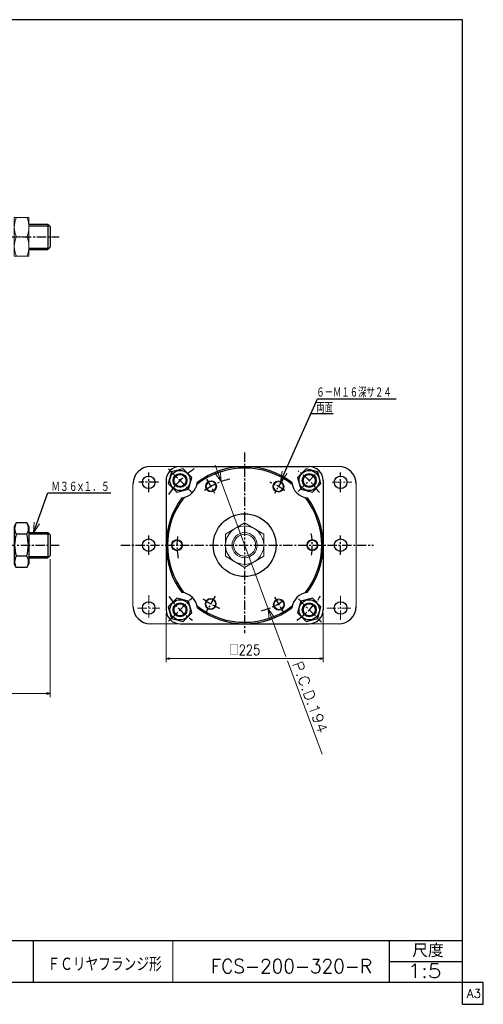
# Model space of a CAD drawing. Header units: millimetres. Extents: x -985 to 985, y -705 to 705.
# Tile 2 of 2: x 321 to 985, y -705 to 705. Entities that reach past the tile are written whole.
import ezdxf
from ezdxf.enums import TextEntityAlignment as Align

# ---------------------------------------------------------------- set-up
doc = ezdxf.new("R2010")
doc.units = ezdxf.units.MM
doc.header["$LTSCALE"] = 0.416667
doc.linetypes.add('CENTER', pattern=[50.8, 31.75, -6.35, 6.35, -6.35])
doc.layers.add('Layer0016', color=7, linetype='Continuous')
doc.layers.add('ZUWAKU', color=7, linetype='Continuous')
doc.styles.add('dcStyle0', font='txt.shx', dxfattribs={"width": 0.8, "bigfont": 'bigfont'})
doc.dimstyles.new('DaDimRotatedStyle', dxfattribs={"dimtxt": 15, "dimasz": 5.000003, "dimexe": 5, "dimexo": 1.666667, "dimgap": 5, "dimtad": 3, "dimdsep": 46, "dimtxsty": 'dcStyle0', "dimblk1": 'OPEN30', "dimblk2": 'OPEN30', "dimsah": 1, "dimcen": 0.09, "dimclrd": 4, "dimclre": 4, "dimclrt": 4, "dimadec": 0, "dimazin": 2, "dimtfac": 1, "dimtdec": 4, "dimtmove": 0, "dimatfit": 0, "dimfxl": 1, "dimarcsym": 0})

# ---------------------------------------------------------------- blocks, each defined once
blk = doc.blocks.new('DC_GROUP_Φ200_1')
at = {"color": 4, "linetype": 'Continuous', "lineweight": 18}
for p, q in [((340.3, -29.8), (341.5, -14.4)), ((340.3, -29.8), (345.3, -15.7)), ((349.1, -17.1), (340.3, -29.8))]:
    blk.add_line(p, q, dxfattribs=at)
blk = doc.blocks.new('DC_GROUP_Φ200_2')
at = {"color": 4, "linetype": 'Continuous', "lineweight": 18}
for p, q in [((694.2, 43), (696.7, 58.3)), ((694.2, 43), (700.3, 56.7)), ((704, 55), (694.2, 43))]:
    blk.add_line(p, q, dxfattribs=at)
blk = doc.blocks.new('DC_GROUP_Φ200_5')
at = {"color": 4, "linetype": 'Continuous', "lineweight": 25}
for p, q in [((315.7, -15.7), (312.7, -21)), ((312.7, -21), (312.7, -74)), ((330.6, -15.7), (315.7, -15.7)), ((330.6, -15.7), (333.7, -21)), ((333.7, -21), (333.7, -74)), ((330.6, -31.6), (315.7, -31.6)), ((330.6, -63.4), (315.7, -63.4)), ((315.7, -79.3), (312.7, -74)), ((330.6, -79.3), (315.7, -79.3)), ((330.6, -79.3), (333.7, -74))]:
    blk.add_line(p, q, dxfattribs=at)
for centre, radius, start, end in [((327.3, -23.7), 14.1, 145.6111, 214.3889), ((319, -23.7), 14.1, 325.6111, 34.3889), ((365.8, -47.5), 52.5, 162.4111, 197.5889), ((280.5, -47.5), 52.5, 342.4111, 17.5889), ((327.3, -71.3), 14.1, 145.6111, 214.3889), ((319, -71.3), 14.1, 325.6111, 34.3889)]:
    blk.add_arc(centre, radius, start, end, dxfattribs=at)
blk = doc.blocks.new('DC_GROUP_Φ200_6')
at = {"color": 4, "linetype": 'Continuous', "lineweight": 25}
for p, q in [((538, 57.4), (533.5, 40.6)), ((554.7, 61.9), (538, 57.4)), ((567, 49.6), (554.7, 61.9)), ((562.5, 32.9), (567, 49.6)), ((533.5, 40.6), (545.8, 28.4)), ((545.8, 28.4), (562.5, 32.9))]:
    blk.add_line(p, q, dxfattribs=at)
for radius in [14.5, 10, 8.65]:
    blk.add_circle((550.3, 45.1), radius, dxfattribs=at)
blk = doc.blocks.new('DC_GROUP_Φ200_7')
at = {"color": 4, "linetype": 'Continuous', "lineweight": 25}
for p, q in [((740, -123.4), (723.3, -127.9)), ((752.3, -135.6), (740, -123.4)), ((723.3, -127.9), (718.8, -144.6)), ((747.8, -152.4), (752.3, -135.6)), ((718.8, -144.6), (731, -156.9)), ((731, -156.9), (747.8, -152.4))]:
    blk.add_line(p, q, dxfattribs=at)
for radius in [14.5, 10, 8.65]:
    blk.add_circle((735.5, -140.1), radius, dxfattribs=at)
blk = doc.blocks.new('DC_GROUP_Φ200_8')
at = {"color": 4, "linetype": 'Continuous', "lineweight": 25}
for p, q in [((731, 61.9), (718.8, 49.6)), ((747.8, 57.4), (731, 61.9)), ((752.3, 40.6), (747.8, 57.4)), ((718.8, 49.6), (723.3, 32.9)), ((723.3, 32.9), (740, 28.4)), ((740, 28.4), (752.3, 40.6))]:
    blk.add_line(p, q, dxfattribs=at)
for radius in [14.5, 10, 8.65]:
    blk.add_circle((735.5, 45.1), radius, dxfattribs=at)
blk = doc.blocks.new('DC_GROUP_Φ200_9')
at = {"color": 4, "linetype": 'Continuous', "lineweight": 25}
for p, q in [((545.8, -123.4), (533.5, -135.6)), ((562.5, -127.9), (545.8, -123.4)), ((533.5, -135.6), (538, -152.4)), ((567, -144.6), (562.5, -127.9)), ((538, -152.4), (554.7, -156.9)), ((554.7, -156.9), (567, -144.6))]:
    blk.add_line(p, q, dxfattribs=at)
for radius in [14.5, 10, 8.65]:
    blk.add_circle((550.3, -140.1), radius, dxfattribs=at)
blk = doc.blocks.new('DC_GROUP_Φ200_16')
at = {"color": 4, "linetype": 'Continuous', "lineweight": 13}
for p, q in [((333.7, 421.5), (312.7, 421.5)), ((312.7, 421.5), (312.7, 366.5)), ((333.7, 366.5), (333.7, 421.5)), ((315.7, 394), (330.6, 394)), ((312.7, 366.5), (333.7, 366.5))]:
    blk.add_line(p, q, dxfattribs=at)
for centre, start, end in [((345.3, 407.8), 155.068, 204.932), ((301.1, 407.8), 335.068, 24.932), ((345.3, 380.3), 155.068, 204.932), ((301.1, 380.3), 335.068, 24.932)]:
    blk.add_arc(centre, 32.6, start, end, dxfattribs=at)
blk = doc.blocks.new('DC_GROUP_Φ200_17')
at = {"color": 4, "linetype": 'Continuous', "lineweight": 13}
for p, q in [((642.9, -15.7), (615.4, -31.6)), ((670.4, -31.6), (642.9, -15.7)), ((615.4, -31.6), (615.4, -63.4)), ((670.4, -63.4), (670.4, -31.6)), ((615.4, -63.4), (642.9, -79.3)), ((642.9, -79.3), (670.4, -63.4))]:
    blk.add_line(p, q, dxfattribs=at)
for radius in [27.5, 18, 15.8]:
    blk.add_circle((642.9, -47.5), radius, dxfattribs=at)
blk = doc.blocks.new('DC_GROUP_Φ200_19')
at = {"color": 4, "linetype": 'Continuous', "lineweight": 18}
for p, q in [((609.2, 43.5), (604, 57.5)), ((607.8, 58.9), (609.2, 43.5)), ((609.2, 43.5), (600.2, 56.1))]:
    blk.add_line(p, q, dxfattribs=at)
blk = doc.blocks.new('DC_GROUP_Φ200_20')
at = {"color": 4, "linetype": 'Continuous', "lineweight": 18}
for p, q in [((678, -153.9), (676.6, -138.5)), ((676.6, -138.5), (685.6, -151.1)), ((676.6, -138.5), (681.8, -152.5))]:
    blk.add_line(p, q, dxfattribs=at)
blk = doc.blocks.new('DC_GROUP_Φ200_18')
at = {"color": 4, "linetype": 'Continuous', "lineweight": 13}
for p, q in [((600.5, 66.9), (609.2, 43.5)), ((609.2, 43.5), (676.6, -138.5)), ((701.9, -206.8), (676.6, -138.5)), ((753.8, -347), (704.2, -212.9))]:
    blk.add_line(p, q, dxfattribs=at)
at = {"linetype": 'Continuous'}
for name in ['DC_GROUP_Φ200_19', 'DC_GROUP_Φ200_20']:
    blk.add_blockref(name, (0, 0), dxfattribs=at)
at = {"color": 4, "style": 'dcStyle0', "width": 0.8}
blk.add_text('P.C.D.194', height=15, rotation=-69.6802, dxfattribs=at).set_placement((711, -217), (748.5, -318.2), align=Align.FIT)
blk = doc.blocks.new('DC_GROUP_Φ200_24')
at = {"color": 4, "linetype": 'Continuous', "lineweight": 13}
for radius in [8, 6.92]:
    blk.add_circle((594.9, 36.8), radius, dxfattribs=at)
blk = doc.blocks.new('DC_GROUP_Φ200_25')
at = {"color": 4, "linetype": 'Continuous', "lineweight": 13}
for radius in [8, 6.92]:
    blk.add_circle((545.9, -47.5), radius, dxfattribs=at)
blk = doc.blocks.new('DC_GROUP_Φ200_26')
at = {"color": 4, "linetype": 'Continuous', "lineweight": 13}
for radius in [8, 6.92]:
    blk.add_circle((691.4, 36.5), radius, dxfattribs=at)
blk = doc.blocks.new('DC_GROUP_Φ200_27')
at = {"color": 4, "linetype": 'Continuous', "lineweight": 13}
for radius in [8, 6.92]:
    blk.add_circle((739.9, -47.5), radius, dxfattribs=at)
blk = doc.blocks.new('DC_GROUP_Φ200_28')
at = {"color": 4, "linetype": 'Continuous', "lineweight": 13}
for radius in [8, 6.92]:
    blk.add_circle((692, -132.5), radius, dxfattribs=at)
blk = doc.blocks.new('DC_GROUP_Φ200_29')
at = {"color": 4, "linetype": 'Continuous', "lineweight": 13}
for radius in [8, 6.92]:
    blk.add_circle((594.2, -131.8), radius, dxfattribs=at)
blk = doc.blocks.new('_OPEN30')
at = {"color": 0, "linetype": 'ByBlock', "lineweight": -2}
for p, q in [((-1, 0.267949), (0, 0)), ((0, 0), (-1, -0.267949)), ((0, 0), (-1, 0))]:
    blk.add_line(p, q, dxfattribs=at)
blk = doc.blocks.new('*D45')
at = {"color": 4, "linetype": 'Continuous', "lineweight": 13}
for p, q in [((530.4, -145), (530.4, -215)), ((755.4, -145), (755.4, -215)), ((530.4, -210), (755.4, -210))]:
    blk.add_line(p, q, dxfattribs=at)
at = {"color": 4, "xscale": 5.000004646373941, "yscale": 4.999982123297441}
for p, rotation in [((530.4, -210), 180), ((755.4, -210), 360)]:
    blk.add_blockref('_OPEN30', p, dxfattribs=dict(at, rotation=rotation))
at = {"color": 4, "insert": (642.9, -205), "char_height": 15, "width": 75, "attachment_point": 8, "style": 'dcStyle0'}
blk.add_mtext('\\T1.00;□225', dxfattribs=at)
blk = doc.blocks.new('*D52')
at = {"color": 4, "linetype": 'Continuous', "lineweight": 13}
for p, q in [((364.1, -67.5), (364.1, -265)), ((-340.9, -165), (-340.9, -265)), ((-340.9, -260), (364.1, -260))]:
    blk.add_line(p, q, dxfattribs=at)
at = {"color": 4, "xscale": 5.000004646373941, "yscale": 4.999982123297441}
for p, rotation in [((-340.9, -260), 180), ((364.1, -260), 360)]:
    blk.add_blockref('_OPEN30', p, dxfattribs=dict(at, rotation=rotation))
at = {"color": 4, "insert": (11.6, -255), "char_height": 15, "width": 32.812, "attachment_point": 8, "style": 'dcStyle0'}
blk.add_mtext('\\T1.00;B', dxfattribs=at)

msp = doc.modelspace()

# ---------------------------------------------------------------- linework, layer by layer
at = {"color": 4, "linetype": 'Continuous', "lineweight": 25}
for p, q in [((333.667, 412.019), (361.088, 412.019)), ((333.667, 410.019), (363.088, 410.019)), ((364.088, 409.019), (361.088, 412.019)), ((361.088, 412.019), (361.088, 376.019)), ((364.088, 409.019), (364.088, 379.019)), ((333.667, 378.019), (363.088, 378.019)), ((333.667, 376.019), (361.088, 376.019)), ((364.088, 379.019), (361.088, 376.019)), ((694.203, 42.973), (747.36, 161.85)), ((747.36, 161.85), (860.022, 161.85)), ((737.993, 140.903), (769.831, 140.903)), ((550.263, 65), (735.394, 65)), ((530.394, 45.131), (530.394, -140)), ((755.394, 45), (755.394, -140)), ((340.258, -29.842), (360.866, 27.591)), ((360.866, 27.591), (451.29, 27.591)), ((333.667, -29.5), (361.088, -29.5)), ((333.667, -31.5), (363.088, -31.5)), ((364.088, -32.5), (361.088, -29.5)), ((361.088, -29.5), (361.088, -65.5)), ((364.088, -32.5), (364.088, -62.5)), ((333.667, -63.5), (363.088, -63.5)), ((333.667, -65.5), (361.088, -65.5)), ((364.088, -62.5), (361.088, -65.5)), ((550.394, -160), (735.394, -160))]:
    msp.add_line(p, q, dxfattribs=at)
at = {"color": 4, "linetype": 'CENTER', "lineweight": 25}
for p, q in [((-353.382, 394.019), (377.278, 394.019)), ((642.894, 84.985), (642.894, -173.388)), ((533.614, 61.78), (567.867, 27.527)), ((719.813, 29.419), (750.299, 59.905)), ((588.34, 46.991), (599.944, 26.892)), ((698.144, 48.196), (685.658, 26.57)), ((-355.232, -47.5), (377.278, -47.5)), ((465.432, -47.5), (827.554, -47.5)), ((534.002, -156.392), (567.034, -123.361)), ((600.81, -120.391), (587.644, -143.196)), ((685.762, -121.75), (698.144, -143.196)), ((719.968, -124.574), (752.934, -157.54))]:
    msp.add_line(p, q, dxfattribs=at)
at = {"color": 4, "linetype": 'Continuous', "lineweight": 13}
for p, q in [((507.894, 65), (777.894, 65)), ((482.894, 40), (482.894, -135)), ((802.894, -135), (802.894, 40)), ((507.894, -160), (777.894, -160))]:
    msp.add_line(p, q, dxfattribs=at)
at = {"color": 4, "linetype": 'CENTER', "lineweight": 13}
for p, q in [((768.561, 42.5), (796.6, 42.5)), ((505.394, -119.21), (505.394, -151.157)), ((780.394, -119.89), (780.394, -154.556)), ((489.444, -137.5), (521.307, -137.5)), ((760.574, -137.5), (796.6, -137.5))]:
    msp.add_line(p, q, dxfattribs=at)
at = {"color": 4, "linetype": 'Continuous', "lineweight": 25}
msp.add_circle((642.894, -47.5), 45, dxfattribs=at)
for centre, radius, start, end in [((550.263, 45.131), 20, 90, 180), ((642.894, -47.5), 110.5, 51.948087, 128.181732), ((642.894, -47.5), 112.5, 53.043616, 127.057453), ((735.394, 45), 20, 0, 90), ((735.394, 45), 25, 185.974146, 264.025854), ((550.263, 45.131), 25, 276.551551, 353.448449), ((642.894, -47.5), 112.5, 142.942547, 216.956384), ((642.894, -47.5), 110.5, 141.818268, 218.051913), ((642.894, -47.5), 110.5, 321.818268, 38.051913), ((642.894, -47.5), 112.5, 322.942547, 36.956384), ((550.394, -140), 25, 5.974146, 84.025854), ((735.525, -140.131), 25, 96.551551, 173.448449), ((550.394, -140), 20, 180, 270), ((642.894, -47.5), 110.5, 231.948087, 308.181732), ((642.894, -47.5), 112.5, 233.043616, 307.057453), ((735.394, -140), 20, 270, 0)]:
    msp.add_arc(centre, radius, start, end, dxfattribs=at)
at = {"color": 4, "linetype": 'CENTER', "lineweight": 25}
for radius, start, end in [(131, 123.455708, 146.372638), (131, 35.085664, 54.174901), (97, 102.762283, 127.76944), (97, 53.655619, 68.233265), (97, 172.54003, 191.036706), (97, 351.559413, 9.928167), (131, 214.072543, 235.205011), (97, 232.166975, 248.363148), (97, 284.567241, 306.606314), (131, 304.858897, 326.057435)]:
    msp.add_arc((642.894, -47.5), radius, start, end, dxfattribs=at)
at = {"layer": 'Layer0016', "color": 4, "linetype": 'CENTER', "lineweight": 25}
for p, q in [((505.394, 28.5), (505.394, 56.5)), ((780.394, 28.5), (780.394, 56.5)), ((519.394, 42.5), (491.394, 42.5)), ((505.394, -61.5), (505.394, -33.5)), ((780.394, -61.5), (780.394, -33.5))]:
    msp.add_line(p, q, dxfattribs=at)
at = {"layer": 'Layer0016', "color": 4, "linetype": 'Continuous', "lineweight": 25}
for centre in [(505.394, 42.5), (780.394, 42.5), (505.394, -47.5), (780.394, -47.5), (505.394, -137.5), (780.394, -137.5)]:
    msp.add_circle(centre, 9, dxfattribs=at)
for centre, start, end in [((507.894, 40), 90, 180), ((777.894, 40), 0, 90), ((507.894, -135), 180, 270), ((777.894, -135), 270, 0)]:
    msp.add_arc(centre, 25, start, end, dxfattribs=at)
at = {"layer": 'ZUWAKU', "color": 5, "linetype": 'Continuous', "lineweight": 25}
for p, q in [((955, 705), (-985, 705)), ((955, -705), (955, 705)), ((985, -673.75), (-985, -673.75)), ((985, -705), (985, -673.75)), ((955, -705), (985, -705))]:
    msp.add_line(p, q, dxfattribs=at)
at = {"layer": 'ZUWAKU', "color": 4, "linetype": 'Continuous', "lineweight": 25}
for p, q in [((0, -613.75), (955, -613.75)), ((340, -613.75), (340, -673.75)), ((850.675, -673.75), (850.675, -613.75)), ((850.675, -643.75), (955, -643.75))]:
    msp.add_line(p, q, dxfattribs=at)
at = {"layer": 'ZUWAKU', "color": 4, "linetype": 'Continuous', "lineweight": 13}
msp.add_line((540, -613.75), (540, -673.75), dxfattribs=at)

# ---------------------------------------------------------------- block references
at = {"linetype": 'Continuous'}
for name in ['DC_GROUP_Φ200_16', 'DC_GROUP_Φ200_6', 'DC_GROUP_Φ200_18', 'DC_GROUP_Φ200_2', 'DC_GROUP_Φ200_8', 'DC_GROUP_Φ200_24', 'DC_GROUP_Φ200_26', 'DC_GROUP_Φ200_5', 'DC_GROUP_Φ200_1', 'DC_GROUP_Φ200_17', 'DC_GROUP_Φ200_25', 'DC_GROUP_Φ200_27', 'DC_GROUP_Φ200_9', 'DC_GROUP_Φ200_29', 'DC_GROUP_Φ200_28', 'DC_GROUP_Φ200_7']:
    msp.add_blockref(name, (0, 0), dxfattribs=at)

# ---------------------------------------------------------------- texts
at = {"color": 4, "style": 'dcStyle0'}
for s, height, width, p, p2 in [('６－Ｍ１６深サ２４', 15, 0.666667, (745.572, 163.798), (853.572, 163.798)), ('両面', 15, 0.666667, (745.572, 142.103), (769.572, 142.103)), ('Ｍ３６×１．５', 15, 0.666667, (365.666, 28.791), (449.666, 28.791)), ('FCS-200-320-R', 20, 0.89, (594.252, -660.362), (825.652, -660.362)), ('1:5', 20, 0.8, (876.887, -667.129), (924.887, -667.129))]:
    msp.add_text(s, height=height, dxfattribs=dict(at, width=width)).set_placement(p, p2, align=Align.FIT)
at = {"layer": 'ZUWAKU', "color": 4, "style": 'dcStyle0'}
for s, height, width, p, p2 in [('尺度', 19, 0.991667, (883.075, -637.65), (928.295, -637.65)), ('ＦＣリヤフランジ形', 20, 0.758333, (360.301, -657.687), (524.101, -657.687))]:
    msp.add_text(s, height=height, dxfattribs=dict(at, width=width)).set_placement(p, p2, align=Align.FIT)
at = {"layer": 'ZUWAKU', "color": 7, "style": 'dcStyle0', "width": 0.8}
msp.add_text('A3', height=12.5, dxfattribs=at).set_placement((961.537, -695.625), (981.537, -695.625), align=Align.FIT)

# ---------------------------------------------------------------- dimensions: what is measured, and where the dimension line sits
at = {"linetype": 'Continuous', "lineweight": 13}
for base, p1, p2, text, picture, middle in [((364.088, -260), (-340.912, -163.333), (364.088, -65.833), 'B', '*D52', (11.588, -260)), ((755.394, -210), (530.394, -143.333), (755.394, -143.333), '□<>', '*D45', (642.894, -210))]:
    dim = msp.add_linear_dim(base=base, p1=p1, p2=p2, text=text, dimstyle='DaDimRotatedStyle', override={"dimtxt": 15, "dimasz": 5.000003, "dimexe": 5, "dimexo": 1.666667, "dimgap": 5, "dimtad": 3, "dimtih": 0, "dimtoh": 0, "dimdec": 2, "dimzin": 8, "dimtxsty": 'dcStyle0', "dimblk1": 'OPEN30', "dimblk2": 'OPEN30', "dimsah": 1, "dimclrd": 4, "dimclre": 4, "dimclrt": 4, "dimazin": 2, "dimtofl": 1, "dimatfit": 0, "dimtolj": 0, "dimtzin": 8}, dxfattribs=at)
    dim.commit()
    dim.dimension.update_dxf_attribs({"geometry": picture, "text_midpoint": middle})

doc.saveas('drawing.dxf')
